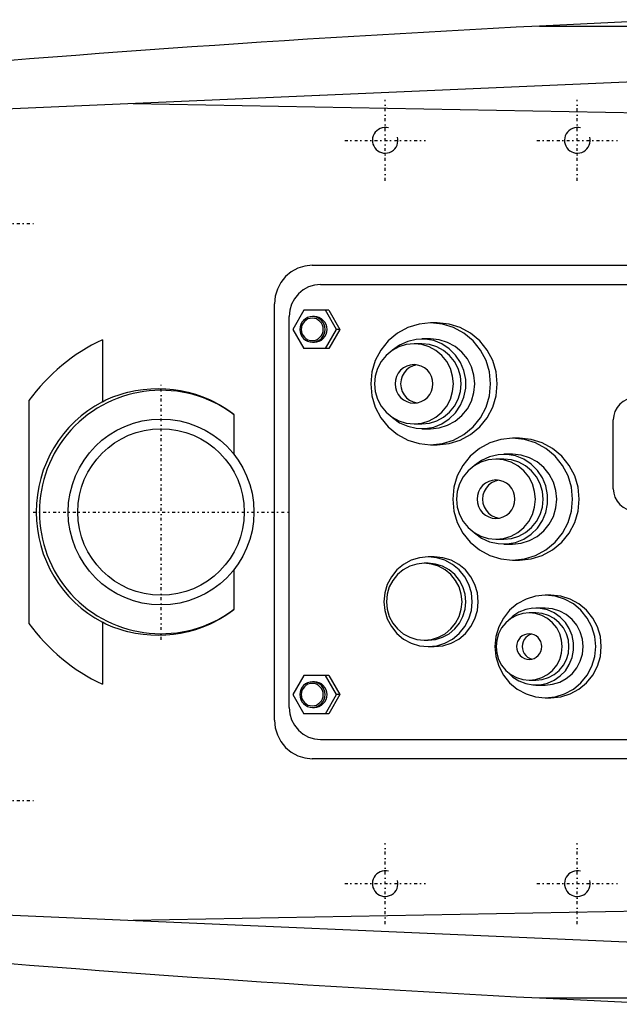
# Model space of a CAD drawing. Extents: x -906 to 181, y -120 to 120.
# Tile 2 of 5: x -707 to -613, y -77 to 77. Entities that reach past the tile are written whole.
import ezdxf

# ---------------------------------------------------------------- set-up
doc = ezdxf.new("R2010")
doc.units = 0
doc.linetypes.add('CENTER', pattern=[1.5, 0.45, -0.5, 0.05, -0.5])
for name, color, linetype in [('AM_0', 7, 'CONTINUOUS'), ('AM_10', 7, 'CONTINUOUS'), ('AM_7', 7, 'CENTER')]:
    doc.layers.add(name, color=color, linetype=linetype)

msp = doc.modelspace()

# ---------------------------------------------------------------- linework, layer by layer
at = {"layer": 'AM_0', "color": 7, "linetype": 'CONTINUOUS'}
for p, q in [((-604.88, 76.83), (-625.92, 75.83)), ((-625.92, 75.83), (-384.85, 75.83)), ((-545.22, 70), (-775.22, 60)), ((-689.33, 63.73), (-592.03, 61.98)), ((-661.38, 38.5), (-564.78, 38.5)), ((-660.08, 35.5), (-566.35, 35.5)), ((-667.29, -32.5), (-667.29, 32.5)), ((-662.71, 31.5), (-664.41, 28.5)), ((-658.81, 31.5), (-662.71, 31.5)), ((-657.59, 28.5), (-659.3, 31.5)), ((-658.81, 31.5), (-657.1, 28.5)), ((-665, -30.5), (-665, 30.5)), ((-661.05, 30.5), (-661.36, 30.5)), ((-641.86, 29.5), (-642.9, 29.5)), ((-664.41, 28.5), (-662.71, 25.5)), ((-659.3, 25.5), (-657.59, 28.5)), ((-657.1, 28.5), (-658.81, 25.5)), ((-657.1, 28.5), (-657.59, 28.5)), ((-694.16, 26.89), (-694.16, 17.21)), ((-661.36, 26.5), (-661.05, 26.5)), ((-644.29, 26.25), (-645.5, 26.25)), ((-642.9, 27), (-644.29, 27)), ((-658.81, 25.5), (-662.71, 25.5)), ((-705.65, 17.38), (-705.65, -17.38)), ((-673.65, 15.24), (-673.65, 9.02)), ((-614.38, 3.61), (-614.38, 14.39)), ((-645.5, 13.75), (-644.29, 13.75)), ((-644.29, 13), (-642.9, 13)), ((-629.05, 11.5), (-630.1, 11.5)), ((-642.9, 10.5), (-641.86, 10.5)), ((-631.49, 8.25), (-632.7, 8.25)), ((-630.1, 9), (-631.49, 9)), ((-632.7, -4.25), (-631.49, -4.25)), ((-631.49, -5), (-630.1, -5)), ((-642.35, -7), (-643.3, -7)), ((-630.1, -7.5), (-629.05, -7.5)), ((-673.65, -9.02), (-673.65, -15.24)), ((-643.3, -8), (-643.91, -8)), ((-624.13, -13), (-625, -13)), ((-625, -15), (-626.47, -15)), ((-626.47, -15.75), (-627.52, -15.75)), ((-694.16, -17.21), (-694.16, -26.89)), ((-643.91, -20), (-643.3, -20)), ((-643.3, -21), (-642.35, -21)), ((-662.71, -25.5), (-664.41, -28.5)), ((-658.81, -25.5), (-662.71, -25.5)), ((-657.59, -28.5), (-659.3, -25.5)), ((-658.81, -25.5), (-657.1, -28.5)), ((-661.05, -26.5), (-661.36, -26.5)), ((-627.52, -26.25), (-626.47, -26.25)), ((-626.47, -27), (-625, -27)), ((-664.41, -28.5), (-662.71, -31.5)), ((-659.3, -31.5), (-657.59, -28.5)), ((-657.1, -28.5), (-658.81, -31.5)), ((-657.1, -28.5), (-657.59, -28.5)), ((-625, -29), (-624.13, -29)), ((-661.36, -30.5), (-661.05, -30.5)), ((-658.81, -31.5), (-662.71, -31.5)), ((-660.08, -35.5), (-566.35, -35.5)), ((-564.78, -38.5), (-661.38, -38.5)), ((-775.22, -60), (-545.22, -70)), ((-592.03, -61.98), (-689.33, -63.73)), ((-625.92, -75.83), (-604.88, -76.83)), ((-625.92, -75.83), (-384.85, -75.83))]:
    msp.add_line(p, q, dxfattribs=at)
for points in [[(-661.38, 38.5), (-662.53, 38.38), (-663.64, 38.04), (-664.66, 37.49), (-665.56, 36.74), (-666.29, 35.83), (-666.84, 34.8), (-667.17, 33.67), (-667.29, 32.5)], [(-660.08, 35.5), (-661.04, 35.4), (-661.96, 35.12), (-662.81, 34.66), (-663.56, 34.04), (-664.17, 33.28), (-664.63, 32.41), (-664.91, 31.48), (-665, 30.5)], [(-661.05, 26.5), (-660.67, 26.54), (-660.3, 26.65), (-659.96, 26.84), (-659.66, 27.09), (-659.42, 27.39), (-659.23, 27.73), (-659.12, 28.11), (-659.08, 28.5), (-659.12, 28.89), (-659.23, 29.27), (-659.42, 29.61), (-659.66, 29.91), (-659.96, 30.16), (-660.3, 30.35), (-660.67, 30.46), (-661.05, 30.5)], [(-641.86, 10.5), (-640.03, 10.68), (-638.28, 11.22), (-636.66, 12.1), (-635.24, 13.28), (-634.08, 14.72), (-633.21, 16.36), (-632.68, 18.15), (-632.5, 20), (-632.68, 21.85), (-633.21, 23.64), (-634.08, 25.28), (-635.24, 26.72), (-636.66, 27.9), (-638.28, 28.78), (-640.03, 29.32), (-641.86, 29.5)], [(-648.86, 14.76), (-647.75, 13.94), (-646.49, 13.37), (-645.15, 13.06), (-643.78, 13.02), (-642.43, 13.26), (-641.15, 13.77), (-639.99, 14.52), (-639.01, 15.5), (-638.23, 16.65), (-637.7, 17.93), (-637.43, 19.3), (-637.43, 20.7), (-637.7, 22.07), (-638.23, 23.35), (-639.01, 24.5), (-639.99, 25.48), (-641.15, 26.23), (-642.43, 26.74), (-643.78, 26.98), (-645.15, 26.94), (-646.49, 26.63), (-647.75, 26.06), (-648.86, 25.24)], [(-644.29, 13.75), (-643.09, 13.87), (-641.93, 14.23), (-640.87, 14.8), (-639.94, 15.58), (-639.17, 16.53), (-638.6, 17.61), (-638.25, 18.78), (-638.13, 20), (-638.25, 21.22), (-638.6, 22.39), (-639.17, 23.47), (-639.94, 24.42), (-640.87, 25.2), (-641.93, 25.77), (-643.09, 26.13), (-644.29, 26.25)], [(-642.9, 13), (-641.55, 13.13), (-640.26, 13.53), (-639.07, 14.18), (-638.02, 15.05), (-637.17, 16.11), (-636.53, 17.32), (-636.14, 18.63), (-636, 20), (-636.14, 21.37), (-636.53, 22.68), (-637.17, 23.89), (-638.02, 24.95), (-639.07, 25.82), (-640.26, 26.47), (-641.55, 26.87), (-642.9, 27)], [(-645.07, 22.97), (-645.65, 22.82), (-646.19, 22.55), (-646.66, 22.18), (-647.06, 21.72), (-647.35, 21.19), (-647.53, 20.61), (-647.59, 20), (-647.53, 19.39), (-647.35, 18.81), (-647.06, 18.28), (-646.66, 17.82), (-646.19, 17.45), (-645.65, 17.18), (-645.07, 17.03)], [(-611.61, 17.74), (-612.26, 17.55), (-612.85, 17.24), (-613.37, 16.82), (-613.8, 16.3), (-614.12, 15.71), (-614.31, 15.06), (-614.38, 14.39)], [(-629.05, -7.5), (-627.23, -7.32), (-625.47, -6.78), (-623.86, -5.9), (-622.44, -4.72), (-621.28, -3.28), (-620.41, -1.64), (-619.88, 0.15), (-619.7, 2), (-619.88, 3.85), (-620.41, 5.64), (-621.28, 7.28), (-622.44, 8.72), (-623.86, 9.9), (-625.47, 10.78), (-627.23, 11.32), (-629.05, 11.5)], [(-636.06, -3.24), (-634.94, -4.06), (-633.69, -4.63), (-632.35, -4.94), (-630.98, -4.98), (-629.63, -4.74), (-628.35, -4.23), (-627.19, -3.48), (-626.21, -2.5), (-625.43, -1.35), (-624.9, -0.07), (-624.63, 1.3), (-624.63, 2.7), (-624.9, 4.07), (-625.43, 5.35), (-626.21, 6.5), (-627.19, 7.48), (-628.35, 8.23), (-629.63, 8.74), (-630.98, 8.98), (-632.35, 8.94), (-633.69, 8.63), (-634.94, 8.06), (-636.06, 7.24)], [(-631.49, -4.25), (-630.29, -4.13), (-629.13, -3.77), (-628.07, -3.2), (-627.13, -2.42), (-626.37, -1.47), (-625.8, -0.39), (-625.45, 0.78), (-625.33, 2), (-625.45, 3.22), (-625.8, 4.39), (-626.37, 5.47), (-627.13, 6.42), (-628.07, 7.2), (-629.13, 7.77), (-630.29, 8.13), (-631.49, 8.25)], [(-630.1, -5), (-628.75, -4.87), (-627.46, -4.47), (-626.27, -3.82), (-625.22, -2.95), (-624.37, -1.89), (-623.73, -0.68), (-623.34, 0.63), (-623.2, 2), (-623.34, 3.37), (-623.73, 4.68), (-624.37, 5.89), (-625.22, 6.95), (-626.27, 7.82), (-627.46, 8.47), (-628.75, 8.87), (-630.1, 9)], [(-632.27, 4.97), (-632.85, 4.82), (-633.39, 4.55), (-633.86, 4.18), (-634.25, 3.72), (-634.55, 3.19), (-634.73, 2.61), (-634.79, 2), (-634.73, 1.39), (-634.55, 0.81), (-634.25, 0.28), (-633.86, -0.18), (-633.39, -0.55), (-632.85, -0.82), (-632.27, -0.97)], [(-614.38, 3.61), (-614.31, 2.94), (-614.12, 2.29), (-613.8, 1.7), (-613.37, 1.18), (-612.85, 0.76), (-612.26, 0.45), (-611.61, 0.26)], [(-642.35, -21), (-641, -20.87), (-639.71, -20.47), (-638.52, -19.82), (-637.47, -18.95), (-636.62, -17.89), (-635.98, -16.68), (-635.59, -15.37), (-635.46, -14), (-635.59, -12.63), (-635.98, -11.32), (-636.62, -10.11), (-637.47, -9.05), (-638.52, -8.18), (-639.71, -7.53), (-641, -7.13), (-642.35, -7)], [(-643.3, -20), (-642.15, -19.88), (-641.04, -19.54), (-640.02, -18.99), (-639.13, -18.24), (-638.39, -17.33), (-637.85, -16.3), (-637.51, -15.17), (-637.4, -14), (-637.51, -12.83), (-637.85, -11.7), (-638.39, -10.67), (-639.13, -9.76), (-640.02, -9.01), (-641.04, -8.46), (-642.15, -8.12), (-643.3, -8)], [(-624.13, -29), (-622.59, -28.85), (-621.12, -28.39), (-619.75, -27.65), (-618.56, -26.66), (-617.58, -25.44), (-616.85, -24.06), (-616.4, -22.56), (-616.25, -21), (-616.4, -19.44), (-616.85, -17.94), (-617.58, -16.56), (-618.56, -15.34), (-619.75, -14.35), (-621.12, -13.61), (-622.59, -13.15), (-624.13, -13)], [(-630.92, -24.95), (-630.09, -25.75), (-629.12, -26.36), (-628.06, -26.78), (-626.93, -26.98), (-625.79, -26.96), (-624.67, -26.71), (-623.62, -26.25), (-622.68, -25.59), (-621.87, -24.77), (-621.25, -23.8), (-620.81, -22.72), (-620.59, -21.58), (-620.59, -20.42), (-620.81, -19.28), (-621.25, -18.2), (-621.87, -17.23), (-622.68, -16.41), (-623.62, -15.75), (-624.67, -15.29), (-625.79, -15.04), (-626.93, -15.02), (-628.06, -15.22), (-629.12, -15.64), (-630.09, -16.25), (-630.92, -17.05)], [(-625, -27), (-623.85, -26.88), (-622.74, -26.54), (-621.72, -25.99), (-620.82, -25.24), (-620.09, -24.33), (-619.54, -23.3), (-619.2, -22.17), (-619.09, -21), (-619.2, -19.83), (-619.54, -18.7), (-620.09, -17.67), (-620.82, -16.76), (-621.72, -16.01), (-622.74, -15.46), (-623.85, -15.12), (-625, -15)], [(-626.47, -26.25), (-625.47, -26.15), (-624.5, -25.85), (-623.6, -25.37), (-622.82, -24.71), (-622.18, -23.92), (-621.7, -23.01), (-621.4, -22.02), (-621.3, -21), (-621.4, -19.98), (-621.7, -18.99), (-622.18, -18.08), (-622.82, -17.29), (-623.6, -16.63), (-624.5, -16.15), (-625.47, -15.85), (-626.47, -15.75)], [(-627.08, -19.05), (-627.44, -19.17), (-627.77, -19.36), (-628.06, -19.61), (-628.3, -19.91), (-628.47, -20.25), (-628.58, -20.62), (-628.62, -21), (-628.58, -21.38), (-628.47, -21.75), (-628.3, -22.09), (-628.06, -22.39), (-627.77, -22.64), (-627.44, -22.83), (-627.08, -22.95)], [(-661.05, -30.5), (-660.67, -30.46), (-660.3, -30.35), (-659.96, -30.16), (-659.66, -29.91), (-659.42, -29.61), (-659.23, -29.27), (-659.12, -28.89), (-659.08, -28.5), (-659.12, -28.11), (-659.23, -27.73), (-659.42, -27.39), (-659.66, -27.09), (-659.96, -26.84), (-660.3, -26.65), (-660.67, -26.54), (-661.05, -26.5)], [(-665, -30.5), (-664.91, -31.48), (-664.63, -32.41), (-664.17, -33.28), (-663.56, -34.04), (-662.81, -34.66), (-661.96, -35.12), (-661.04, -35.4), (-660.08, -35.5)], [(-667.29, -32.5), (-667.17, -33.67), (-666.84, -34.8), (-666.29, -35.83), (-665.56, -36.74), (-664.66, -37.49), (-663.64, -38.04), (-662.53, -38.38), (-661.38, -38.5)]]:
    msp.add_lwpolyline(points, dxfattribs=at)
for points in [[(-661.36, 30.5), (-661.74, 30.46), (-662.11, 30.35), (-662.45, 30.16), (-662.75, 29.91), (-663, 29.61), (-663.18, 29.27), (-663.29, 28.89), (-663.33, 28.5), (-663.29, 28.11), (-663.18, 27.73), (-663, 27.39), (-662.75, 27.09), (-662.45, 26.84), (-662.11, 26.65), (-661.74, 26.54), (-661.36, 26.5), (-660.97, 26.54), (-660.6, 26.65), (-660.26, 26.84), (-659.96, 27.09), (-659.72, 27.39), (-659.54, 27.73), (-659.43, 28.11), (-659.39, 28.5), (-659.43, 28.89), (-659.54, 29.27), (-659.72, 29.61), (-659.96, 29.91), (-660.26, 30.16), (-660.6, 30.35), (-660.97, 30.46)], [(-661.4, 26.75), (-661.06, 26.78), (-660.74, 26.88), (-660.44, 27.04), (-660.18, 27.26), (-659.97, 27.53), (-659.81, 27.83), (-659.71, 28.16), (-659.68, 28.5), (-659.71, 28.84), (-659.81, 29.17), (-659.97, 29.47), (-660.18, 29.74), (-660.44, 29.96), (-660.74, 30.12), (-661.06, 30.22), (-661.4, 30.25), (-661.74, 30.22), (-662.06, 30.12), (-662.36, 29.96), (-662.62, 29.74), (-662.83, 29.47), (-662.99, 29.17), (-663.09, 28.84), (-663.12, 28.5), (-663.09, 28.16), (-662.99, 27.83), (-662.83, 27.53), (-662.62, 27.26), (-662.36, 27.04), (-662.06, 26.88), (-661.74, 26.78)], [(-642.9, 10.5), (-641.07, 10.68), (-639.32, 11.22), (-637.7, 12.1), (-636.28, 13.28), (-635.12, 14.72), (-634.25, 16.36), (-633.72, 18.15), (-633.54, 20), (-633.72, 21.85), (-634.25, 23.64), (-635.12, 25.28), (-636.28, 26.72), (-637.7, 27.9), (-639.32, 28.78), (-641.07, 29.32), (-642.9, 29.5), (-644.72, 29.32), (-646.48, 28.78), (-648.1, 27.9), (-649.51, 26.72), (-650.68, 25.28), (-651.54, 23.64), (-652.07, 21.85), (-652.25, 20), (-652.07, 18.15), (-651.54, 16.36), (-650.68, 14.72), (-649.51, 13.28), (-648.1, 12.1), (-646.48, 11.22), (-644.72, 10.68)], [(-645.5, 13.75), (-644.3, 13.87), (-643.15, 14.23), (-642.08, 14.8), (-641.15, 15.58), (-640.39, 16.53), (-639.82, 17.61), (-639.47, 18.78), (-639.35, 20), (-639.47, 21.22), (-639.82, 22.39), (-640.39, 23.47), (-641.15, 24.42), (-642.08, 25.2), (-643.15, 25.77), (-644.3, 26.13), (-645.5, 26.25), (-646.7, 26.13), (-647.86, 25.77), (-648.92, 25.2), (-649.86, 24.42), (-650.62, 23.47), (-651.19, 22.39), (-651.54, 21.22), (-651.66, 20), (-651.54, 18.78), (-651.19, 17.61), (-650.62, 16.53), (-649.86, 15.58), (-648.92, 14.8), (-647.86, 14.23), (-646.7, 13.87)], [(-645.5, 17), (-644.93, 17.06), (-644.37, 17.23), (-643.86, 17.51), (-643.41, 17.88), (-643.05, 18.33), (-642.77, 18.85), (-642.61, 19.41), (-642.55, 20), (-642.61, 20.59), (-642.77, 21.15), (-643.05, 21.67), (-643.41, 22.12), (-643.86, 22.49), (-644.37, 22.77), (-644.93, 22.94), (-645.5, 23), (-646.08, 22.94), (-646.63, 22.77), (-647.14, 22.49), (-647.59, 22.12), (-647.96, 21.67), (-648.23, 21.15), (-648.4, 20.59), (-648.46, 20), (-648.4, 19.41), (-648.23, 18.85), (-647.96, 18.33), (-647.59, 17.88), (-647.14, 17.51), (-646.63, 17.23), (-646.08, 17.06)], [(-630.1, -7.5), (-628.27, -7.32), (-626.52, -6.78), (-624.9, -5.9), (-623.48, -4.72), (-622.32, -3.28), (-621.45, -1.64), (-620.92, 0.15), (-620.74, 2), (-620.92, 3.85), (-621.45, 5.64), (-622.32, 7.28), (-623.48, 8.72), (-624.9, 9.9), (-626.52, 10.78), (-628.27, 11.32), (-630.1, 11.5), (-631.92, 11.32), (-633.68, 10.78), (-635.29, 9.9), (-636.71, 8.72), (-637.88, 7.28), (-638.74, 5.64), (-639.27, 3.85), (-639.45, 2), (-639.27, 0.15), (-638.74, -1.64), (-637.88, -3.28), (-636.71, -4.72), (-635.29, -5.9), (-633.68, -6.78), (-631.92, -7.32)], [(-632.7, -4.25), (-631.5, -4.13), (-630.35, -3.77), (-629.28, -3.2), (-628.35, -2.42), (-627.58, -1.47), (-627.02, -0.39), (-626.66, 0.78), (-626.55, 2), (-626.66, 3.22), (-627.02, 4.39), (-627.58, 5.47), (-628.35, 6.42), (-629.28, 7.2), (-630.35, 7.77), (-631.5, 8.13), (-632.7, 8.25), (-633.9, 8.13), (-635.06, 7.77), (-636.12, 7.2), (-637.05, 6.42), (-637.82, 5.47), (-638.39, 4.39), (-638.74, 3.22), (-638.86, 2), (-638.74, 0.78), (-638.39, -0.39), (-637.82, -1.47), (-637.05, -2.42), (-636.12, -3.2), (-635.06, -3.77), (-633.9, -4.13)], [(-632.7, -1), (-632.13, -0.94), (-631.57, -0.77), (-631.06, -0.49), (-630.61, -0.12), (-630.25, 0.33), (-629.97, 0.85), (-629.8, 1.41), (-629.75, 2), (-629.8, 2.59), (-629.97, 3.15), (-630.25, 3.67), (-630.61, 4.12), (-631.06, 4.49), (-631.57, 4.77), (-632.13, 4.94), (-632.7, 5), (-633.28, 4.94), (-633.83, 4.77), (-634.34, 4.49), (-634.79, 4.12), (-635.16, 3.67), (-635.43, 3.15), (-635.6, 2.59), (-635.66, 2), (-635.6, 1.41), (-635.43, 0.85), (-635.16, 0.33), (-634.79, -0.12), (-634.34, -0.49), (-633.83, -0.77), (-633.28, -0.94)], [(-643.3, -21), (-641.96, -20.87), (-640.67, -20.47), (-639.47, -19.82), (-638.43, -18.95), (-637.57, -17.89), (-636.94, -16.68), (-636.54, -15.37), (-636.41, -14), (-636.54, -12.63), (-636.94, -11.32), (-637.57, -10.11), (-638.43, -9.05), (-639.47, -8.18), (-640.67, -7.53), (-641.96, -7.13), (-643.3, -7), (-644.65, -7.13), (-645.94, -7.53), (-647.13, -8.18), (-648.18, -9.05), (-649.04, -10.11), (-649.67, -11.32), (-650.07, -12.63), (-650.2, -14), (-650.07, -15.37), (-649.67, -16.68), (-649.04, -17.89), (-648.18, -18.95), (-647.13, -19.82), (-645.94, -20.47), (-644.65, -20.87)], [(-643.91, -20), (-642.76, -19.88), (-641.65, -19.54), (-640.63, -18.99), (-639.73, -18.24), (-639, -17.33), (-638.45, -16.3), (-638.12, -15.17), (-638, -14), (-638.12, -12.83), (-638.45, -11.7), (-639, -10.67), (-639.73, -9.76), (-640.63, -9.01), (-641.65, -8.46), (-642.76, -8.12), (-643.91, -8), (-645.06, -8.12), (-646.17, -8.46), (-647.19, -9.01), (-648.09, -9.76), (-648.82, -10.67), (-649.37, -11.7), (-649.71, -12.83), (-649.82, -14), (-649.71, -15.17), (-649.37, -16.3), (-648.82, -17.33), (-648.09, -18.24), (-647.19, -18.99), (-646.17, -19.54), (-645.06, -19.88)], [(-625, -29), (-623.46, -28.85), (-621.98, -28.39), (-620.62, -27.65), (-619.43, -26.66), (-618.45, -25.44), (-617.72, -24.06), (-617.27, -22.56), (-617.12, -21), (-617.27, -19.44), (-617.72, -17.94), (-618.45, -16.56), (-619.43, -15.34), (-620.62, -14.35), (-621.98, -13.61), (-623.46, -13.15), (-625, -13), (-626.54, -13.15), (-628.01, -13.61), (-629.38, -14.35), (-630.57, -15.34), (-631.55, -16.56), (-632.28, -17.94), (-632.73, -19.44), (-632.88, -21), (-632.73, -22.56), (-632.28, -24.06), (-631.55, -25.44), (-630.57, -26.66), (-629.38, -27.65), (-628.01, -28.39), (-626.54, -28.85)], [(-627.52, -26.25), (-626.51, -26.15), (-625.54, -25.85), (-624.64, -25.37), (-623.86, -24.71), (-623.22, -23.92), (-622.74, -23.01), (-622.45, -22.02), (-622.35, -21), (-622.45, -19.98), (-622.74, -18.99), (-623.22, -18.08), (-623.86, -17.29), (-624.64, -16.63), (-625.54, -16.15), (-626.51, -15.85), (-627.52, -15.75), (-628.53, -15.85), (-629.5, -16.15), (-630.39, -16.63), (-631.17, -17.29), (-631.82, -18.08), (-632.29, -18.99), (-632.59, -19.98), (-632.69, -21), (-632.59, -22.02), (-632.29, -23.01), (-631.82, -23.92), (-631.17, -24.71), (-630.39, -25.37), (-629.5, -25.85), (-628.53, -26.15)], [(-627.52, -23), (-627.13, -22.96), (-626.76, -22.85), (-626.42, -22.66), (-626.12, -22.41), (-625.88, -22.11), (-625.7, -21.77), (-625.59, -21.39), (-625.55, -21), (-625.59, -20.61), (-625.7, -20.23), (-625.88, -19.89), (-626.12, -19.59), (-626.42, -19.34), (-626.76, -19.15), (-627.13, -19.04), (-627.52, -19), (-627.9, -19.04), (-628.27, -19.15), (-628.61, -19.34), (-628.91, -19.59), (-629.15, -19.89), (-629.34, -20.23), (-629.45, -20.61), (-629.49, -21), (-629.45, -21.39), (-629.34, -21.77), (-629.15, -22.11), (-628.91, -22.41), (-628.61, -22.66), (-628.27, -22.85), (-627.9, -22.96)], [(-661.36, -26.5), (-661.74, -26.54), (-662.11, -26.65), (-662.45, -26.84), (-662.75, -27.09), (-663, -27.39), (-663.18, -27.73), (-663.29, -28.11), (-663.33, -28.5), (-663.29, -28.89), (-663.18, -29.27), (-663, -29.61), (-662.75, -29.91), (-662.45, -30.16), (-662.11, -30.35), (-661.74, -30.46), (-661.36, -30.5), (-660.97, -30.46), (-660.6, -30.35), (-660.26, -30.16), (-659.96, -29.91), (-659.72, -29.61), (-659.54, -29.27), (-659.43, -28.89), (-659.39, -28.5), (-659.43, -28.11), (-659.54, -27.73), (-659.72, -27.39), (-659.96, -27.09), (-660.26, -26.84), (-660.6, -26.65), (-660.97, -26.54)], [(-661.4, -30.25), (-661.06, -30.22), (-660.74, -30.12), (-660.44, -29.96), (-660.18, -29.74), (-659.97, -29.47), (-659.81, -29.17), (-659.71, -28.84), (-659.68, -28.5), (-659.71, -28.16), (-659.81, -27.83), (-659.97, -27.53), (-660.18, -27.26), (-660.44, -27.04), (-660.74, -26.88), (-661.06, -26.78), (-661.4, -26.75), (-661.74, -26.78), (-662.06, -26.88), (-662.36, -27.04), (-662.62, -27.26), (-662.83, -27.53), (-662.99, -27.83), (-663.09, -28.16), (-663.12, -28.5), (-663.09, -28.84), (-662.99, -29.17), (-662.83, -29.47), (-662.62, -29.74), (-662.36, -29.96), (-662.06, -30.12), (-661.74, -30.22)]]:
    msp.add_lwpolyline(points, close=True, dxfattribs=at)
for points in [[(-694.16, 17.21, 0), (-693.62, 17.48, 0), (-692.51, 17.95, 0), (-691.36, 18.36, 0), (-690.78, 18.54, 0), (-690.19, 18.69, 0), (-689, 18.95, 0), (-687.8, 19.14, 0), (-686.6, 19.24, 0), (-685.41, 19.28, 0), (-684.23, 19.24, 0), (-683.65, 19.19, 0), (-683.08, 19.13, 0), (-681.94, 18.95, 0), (-680.79, 18.7, 0), (-679.63, 18.37, 0), (-678.48, 17.97, 0), (-677.35, 17.49, 0), (-676.79, 17.22, 0), (-676.24, 16.93, 0), (-675.17, 16.3, 0), (-674.15, 15.61, 0), (-673.65, 15.24, 0)], [(-673.65, -15.24, 0), (-674.15, -15.61, 0), (-675.17, -16.3, 0), (-676.24, -16.93, 0), (-676.79, -17.22, 0), (-677.35, -17.49, 0), (-678.48, -17.97, 0), (-679.63, -18.37, 0), (-680.79, -18.7, 0), (-681.94, -18.95, 0), (-683.08, -19.13, 0), (-683.65, -19.19, 0), (-684.23, -19.24, 0), (-685.41, -19.28, 0), (-686.6, -19.24, 0), (-687.8, -19.14, 0), (-689, -18.95, 0), (-690.19, -18.69, 0), (-690.78, -18.54, 0), (-691.36, -18.36, 0), (-692.51, -17.95, 0), (-693.62, -17.48, 0), (-694.16, -17.21, 0)]]:
    msp.add_polyline3d(points, dxfattribs=at)
for radius in [14.5, 13]:
    msp.add_circle((-685, 0), radius, dxfattribs=at)
for centre, radius, start, end in [((-473.05, -2920.27), 3000, 92.92082, 97.35313), ((-681.36, -0.24), 30, 115.2513, 144.039), ((-685, 0), 19, 53.3202, 306.6798), ((-685, 0), 19.5, 118.0266, 241.9734), ((-681.36, 0.24), 30, 215.961, 244.7487), ((-473.05, 2920.27), 3000, 262.64687, 267.07918)]:
    msp.add_arc(centre, radius, start, end, dxfattribs=at)
at = {"layer": 'AM_10', "color": 7, "linetype": 'CONTINUOUS'}
for centre in [(-650, 58), (-620, 58), (-650, -58), (-620, -58)]:
    msp.add_arc(centre, 2, 75, 15, dxfattribs=at)
at = {"layer": 'AM_7', "color": 4, "linetype": 'CENTER'}
for p, q in [((-650, 51.7), (-650, 64.3)), ((-620, 51.7), (-620, 64.3)), ((-656.3, 58), (-643.7, 58)), ((-626.3, 58), (-613.7, 58)), ((-715.25, 45), (-704.75, 45)), ((-685, -19.95), (-685, 19.95)), ((-704.95, 0), (-665.05, 0)), ((-715.25, -45), (-704.75, -45)), ((-650, -64.3), (-650, -51.7)), ((-620, -64.3), (-620, -51.7)), ((-656.3, -58), (-643.7, -58)), ((-626.3, -58), (-613.7, -58))]:
    msp.add_line(p, q, dxfattribs=at)

doc.saveas('drawing.dxf')
